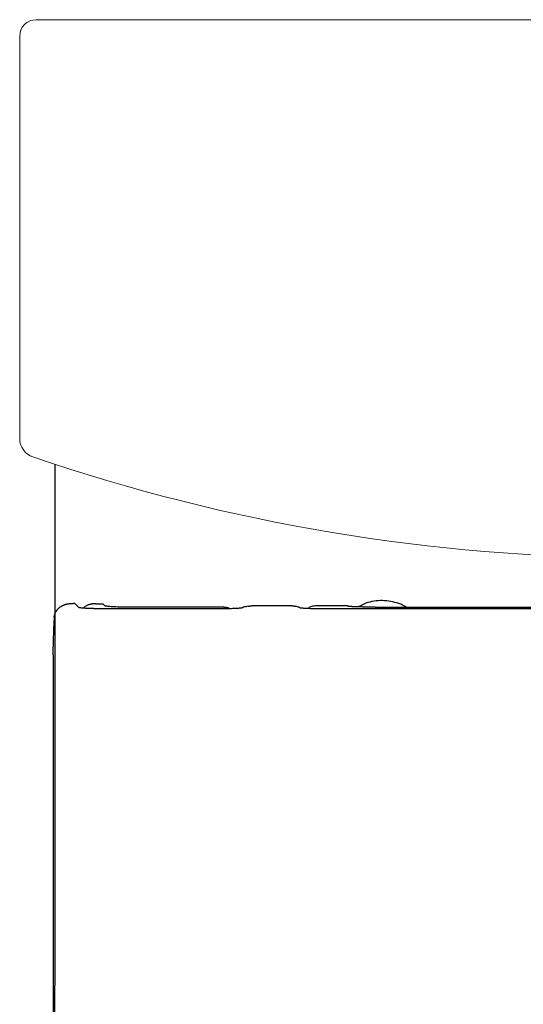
# Model space of a CAD drawing. Header units: millimetres. Extents: x 6451.621 to 6451.998, y 2092.109 to 2092.71.
# Tile 2 of 3: x 6451.621 to 6451.775, y 2092.409 to 2092.71. Entities that reach past the tile are written whole.
import ezdxf

# ---------------------------------------------------------------- set-up
doc = ezdxf.new("R2010")
doc.units = ezdxf.units.MM
doc.layers.add('SANINDUSA', color=3, linetype='Continuous')

msp = doc.modelspace()

# ---------------------------------------------------------------- linework, layer by layer
at = {"layer": 'SANINDUSA', "linetype": 'Continuous', "lineweight": 15}
for p, q in [((6451.993224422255, 2092.709794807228), (6451.626283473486, 2092.709794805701)), ((6451.621284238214, 2092.704795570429), (6451.621284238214, 2092.582122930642))]:
    msp.add_line(p, q, dxfattribs=at)
at = {"layer": 'SANINDUSA'}
for p, q in [((6451.638138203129, 2092.531692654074), (6451.637640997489, 2092.531694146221)), ((6451.638166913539, 2092.531668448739), (6451.639297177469, 2092.530538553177)), ((6451.64464691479, 2092.53166923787), (6451.646671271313, 2092.531669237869)), ((6451.684680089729, 2092.53014942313), (6451.645282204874, 2092.530149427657)), ((6451.647309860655, 2092.531030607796), (6451.646671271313, 2092.531669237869)), ((6451.68361429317, 2092.530641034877), (6451.653295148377, 2092.530641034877)), ((6451.685065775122, 2092.530150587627), (6451.684680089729, 2092.53014942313)), ((6451.685446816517, 2092.530154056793), (6451.685065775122, 2092.530150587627)), ((6451.685820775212, 2092.530159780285), (6451.685446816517, 2092.530154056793)), ((6451.686185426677, 2092.530167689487), (6451.685820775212, 2092.530159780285)), ((6451.686672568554, 2092.530182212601), (6451.686185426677, 2092.530167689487)), ((6451.687126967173, 2092.530200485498), (6451.686672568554, 2092.530182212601)), ((6451.687491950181, 2092.530219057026), (6451.687126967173, 2092.530200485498)), ((6451.687775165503, 2092.530236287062), (6451.687491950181, 2092.530219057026)), ((6451.688037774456, 2092.530254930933), (6451.687775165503, 2092.530236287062)), ((6451.688277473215, 2092.530274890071), (6451.688037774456, 2092.530254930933)), ((6451.688491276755, 2092.53029608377), (6451.688277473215, 2092.530274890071)), ((6451.688676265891, 2092.530318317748), (6451.688491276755, 2092.53029608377)), ((6451.688827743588, 2092.530341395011), (6451.688676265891, 2092.530318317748)), ((6451.68894418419, 2092.530365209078), (6451.688827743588, 2092.530341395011)), ((6451.689026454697, 2092.530389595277), (6451.68894418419, 2092.530365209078)), ((6451.689234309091, 2092.530464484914), (6451.689026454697, 2092.530389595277)), ((6451.689566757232, 2092.530572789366), (6451.689234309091, 2092.530464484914)), ((6451.689907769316, 2092.530671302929), (6451.689566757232, 2092.530572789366)), ((6451.690252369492, 2092.530758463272), (6451.689907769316, 2092.530671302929)), ((6451.690598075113, 2092.530833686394), (6451.690252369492, 2092.530758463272)), ((6451.690942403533, 2092.530896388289), (6451.690598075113, 2092.530833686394)), ((6451.704330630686, 2092.531009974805), (6451.692231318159, 2092.531009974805)), ((6451.705762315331, 2092.530832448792), (6451.705489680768, 2092.530895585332)), ((6451.706021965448, 2092.530756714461), (6451.705762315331, 2092.530832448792)), ((6451.706266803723, 2092.530668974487), (6451.706021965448, 2092.530756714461)), ((6451.706495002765, 2092.530569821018), (6451.706266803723, 2092.530668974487)), ((6451.706703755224, 2092.530460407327), (6451.706495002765, 2092.530569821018)), ((6451.706787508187, 2092.530407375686), (6451.706703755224, 2092.530460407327)), ((6451.706854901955, 2092.5303818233), (6451.706787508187, 2092.530407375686)), ((6451.706965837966, 2092.530356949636), (6451.706854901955, 2092.5303818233)), ((6451.707113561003, 2092.530332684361), (6451.706965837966, 2092.530356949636)), ((6451.707290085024, 2092.530308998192), (6451.707113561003, 2092.530332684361)), ((6451.70749206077, 2092.530286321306), (6451.707290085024, 2092.530308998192)), ((6451.707723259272, 2092.530264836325), (6451.70749206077, 2092.530286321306)), ((6451.707981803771, 2092.530244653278), (6451.707723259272, 2092.530264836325)), ((6451.708265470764, 2092.530225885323), (6451.707981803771, 2092.530244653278)), ((6451.70860961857, 2092.530206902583), (6451.708265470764, 2092.530225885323)), ((6451.708978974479, 2092.530190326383), (6451.70860961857, 2092.530206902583)), ((6451.709285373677, 2092.530179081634), (6451.708978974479, 2092.530190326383)), ((6451.709605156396, 2092.530169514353), (6451.709285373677, 2092.530179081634)), ((6451.709981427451, 2092.530160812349), (6451.709605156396, 2092.530169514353)), ((6451.710367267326, 2092.530154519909), (6451.709981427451, 2092.530160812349)), ((6451.71076007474, 2092.530150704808), (6451.710367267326, 2092.530154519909)), ((6451.711157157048, 2092.53014942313), (6451.71076007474, 2092.530150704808)), ((6451.809308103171, 2092.53014942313), (6451.711157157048, 2092.53014942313)), ((6451.721262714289, 2092.531009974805), (6451.711535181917, 2092.531009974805)), ((6451.72973287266, 2092.530641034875), (6451.809308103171, 2092.530641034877)), ((6451.631467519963, 2092.517958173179), (6451.631469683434, 2092.518160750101)), ((6451.631469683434, 2092.518160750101), (6451.631472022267, 2092.518362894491)), ((6451.631472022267, 2092.518362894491), (6451.631474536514, 2092.518564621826)), ((6451.631455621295, 2092.515708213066), (6451.631441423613, 2092.287072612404)), ((6451.63145564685, 2092.516119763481), (6451.631455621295, 2092.515708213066)), ((6451.631456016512, 2092.51611950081), (6451.631456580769, 2092.516324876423)), ((6451.631456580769, 2092.516324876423), (6451.631457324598, 2092.516530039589)), ((6451.631457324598, 2092.516530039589), (6451.631458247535, 2092.516734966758)), ((6451.631458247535, 2092.516734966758), (6451.631459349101, 2092.516939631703)), ((6451.631459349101, 2092.516939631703), (6451.631460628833, 2092.517144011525)), ((6451.631460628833, 2092.517144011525), (6451.63146208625, 2092.517348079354)), ((6451.63146208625, 2092.517348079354), (6451.631463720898, 2092.517551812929)), ((6451.631463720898, 2092.517551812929), (6451.631465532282, 2092.517755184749)), ((6451.631465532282, 2092.517755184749), (6451.631467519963, 2092.517958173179))]:
    msp.add_line(p, q, dxfattribs=at)
at = {"layer": 'SANINDUSA', "flags": 128}
for points in [[(6451.632016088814, 2092.574205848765), (6451.63197979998, 2092.548177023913), (6451.63196311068, 2092.495700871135), (6451.631953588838, 2092.334847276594)], [(6451.704330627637, 2092.531009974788), (6451.704380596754, 2092.531009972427), (6451.704430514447, 2092.53100914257)], [(6451.704430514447, 2092.53100914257), (6451.704480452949, 2092.531008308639), (6451.704530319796, 2092.531006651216)], [(6451.704530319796, 2092.531006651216), (6451.70458018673, 2092.53100498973), (6451.704629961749, 2092.531002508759)], [(6451.704629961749, 2092.531002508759), (6451.704679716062, 2092.531000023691), (6451.704729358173, 2092.530996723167)]]:
    msp.add_lwpolyline(points, dxfattribs=at)
at = {"layer": 'SANINDUSA', "linetype": 'Continuous', "lineweight": 15}
for centre, radius, start, end in [((6451.627283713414, 2092.582123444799), 0.005999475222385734, 180, 251.0789412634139), ((6451.80975394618, 2093.11459297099), 0.5688664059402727, 251.0840390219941, 288.9159609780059)]:
    msp.add_arc(centre, radius, start, end, dxfattribs=at)
msp.add_ellipse((6451.626284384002, 2092.704794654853), major_axis=(0.003535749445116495, -0.003535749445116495), ratio=0.9999390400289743, start_param=2.356346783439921, end_param=3.926838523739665, dxfattribs=at)
at = {"layer": 'SANINDUSA'}
for points, knots in [([(6451.632868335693, 2092.52997720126), (6451.63290777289, 2092.530020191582), (6451.632986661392, 2092.530106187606), (6451.633065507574, 2092.530187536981), (6451.633104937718, 2092.530228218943)], [0, 0, 0, 0, 0.4999105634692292, 1, 1, 1, 1]), ([(6451.633104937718, 2092.530228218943), (6451.633147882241, 2092.530268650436), (6451.633233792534, 2092.530349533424), (6451.633319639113, 2092.530425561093), (6451.633362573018, 2092.530463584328)], [0, 0, 0, 0, 0.4998763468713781, 1, 1, 1, 1]), ([(6451.633362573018, 2092.530463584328), (6451.633408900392, 2092.530501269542), (6451.633501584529, 2092.530576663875), (6451.633594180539, 2092.530646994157), (6451.633640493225, 2092.530682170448)], [0, 0, 0, 0, 0.4998414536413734, 1, 1, 1, 1]), ([(6451.633640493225, 2092.530682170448), (6451.633666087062, 2092.530700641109), (6451.633717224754, 2092.530737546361), (6451.633769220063, 2092.530772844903), (6451.633795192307, 2092.530790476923)], [0, 0, 0, 0, 0.5004887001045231, 1, 1, 1, 1]), ([(6451.633795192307, 2092.530790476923), (6451.633826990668, 2092.530811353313), (6451.633890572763, 2092.530853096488), (6451.633954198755, 2092.53089271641), (6451.633986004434, 2092.530912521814)], [0, 0, 0, 0, 0.5001150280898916, 1, 1, 1, 1]), ([(6451.633986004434, 2092.530912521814), (6451.634018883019, 2092.5309320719), (6451.634084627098, 2092.530971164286), (6451.634150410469, 2092.531008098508), (6451.634183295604, 2092.531026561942)], [0, 0, 0, 0, 0.5000995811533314, 1, 1, 1, 1]), ([(6451.634183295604, 2092.531026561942), (6451.634217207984, 2092.531044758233), (6451.634285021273, 2092.531081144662), (6451.634352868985, 2092.531115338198), (6451.634386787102, 2092.531132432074)], [0, 0, 0, 0, 0.5000845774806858, 1, 1, 1, 1]), ([(6451.634386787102, 2092.531132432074), (6451.634421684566, 2092.531149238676), (6451.634491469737, 2092.531182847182), (6451.634561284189, 2092.531214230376), (6451.634596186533, 2092.531229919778)], [0, 0, 0, 0, 0.5000699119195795, 1, 1, 1, 1]), ([(6451.634596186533, 2092.531229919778), (6451.634632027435, 2092.531245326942), (6451.63470370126, 2092.53127613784), (6451.634775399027, 2092.531304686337), (6451.63481124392, 2092.531318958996)], [0, 0, 0, 0, 0.500055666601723, 0.9999999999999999, 0.9999999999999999, 0.9999999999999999, 0.9999999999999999]), ([(6451.63481124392, 2092.531318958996), (6451.634847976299, 2092.531332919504), (6451.634921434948, 2092.531360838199), (6451.634994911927, 2092.531386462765), (6451.635031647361, 2092.531399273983)], [0, 0, 0, 0, 0.5000415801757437, 1, 1, 1, 1]), ([(6451.635031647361, 2092.531399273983), (6451.635069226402, 2092.531411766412), (6451.635144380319, 2092.531436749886), (6451.635219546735, 2092.531459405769), (6451.63525712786, 2092.531470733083)], [0, 0, 0, 0, 0.5000277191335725, 1, 1, 1, 1]), ([(6451.63525712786, 2092.531470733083), (6451.635295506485, 2092.53148172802), (6451.635372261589, 2092.531503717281), (6451.63544902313, 2092.53152334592), (6451.635487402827, 2092.531533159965)], [0, 0, 0, 0, 0.5000139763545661, 0.9999999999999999, 0.9999999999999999, 0.9999999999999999, 0.9999999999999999]), ([(6451.635487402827, 2092.531533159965), (6451.63554758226, 2092.531547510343), (6451.635667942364, 2092.531576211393), (6451.635788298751, 2092.531599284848), (6451.635848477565, 2092.531610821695)], [0, 0, 0, 0, 0.499994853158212, 0.9999999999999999, 0.9999999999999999, 0.9999999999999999, 0.9999999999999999]), ([(6451.635848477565, 2092.531610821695), (6451.635909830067, 2092.53162143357), (6451.636032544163, 2092.531642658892), (6451.636155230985, 2092.531658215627), (6451.636216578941, 2092.531665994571)], [0, 0, 0, 0, 0.4999629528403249, 0.9999999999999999, 0.9999999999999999, 0.9999999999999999, 0.9999999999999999]), ([(6451.636216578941, 2092.531665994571), (6451.636278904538, 2092.531672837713), (6451.63640357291, 2092.531686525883), (6451.636528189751, 2092.531694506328), (6451.636590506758, 2092.5316984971)], [0, 0, 0, 0, 0.4999310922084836, 0.9999999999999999, 0.9999999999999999, 0.9999999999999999, 0.9999999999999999]), ([(6451.636590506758, 2092.5316984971), (6451.636653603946, 2092.531701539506), (6451.636779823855, 2092.531707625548), (6451.636905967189, 2092.531707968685), (6451.636969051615, 2092.531708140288)], [0, 0, 0, 0, 0.4998988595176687, 0.9999999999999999, 0.9999999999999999, 0.9999999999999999, 0.9999999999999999]), ([(6451.636969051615, 2092.531708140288), (6451.637043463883, 2092.531706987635), (6451.63719240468, 2092.531704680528), (6451.637416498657, 2092.531691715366), (6451.637557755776, 2092.531693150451), (6451.637640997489, 2092.531694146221)], [0, 0, 0, 0, 0.3328314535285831, 0.6661829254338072, 1, 1, 1, 1]), ([(6451.638166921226, 2092.53166923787), (6451.638162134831, 2092.531673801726), (6451.638152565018, 2092.531682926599), (6451.638142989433, 2092.531689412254), (6451.638138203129, 2092.531692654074)], [0, 0, 0, 0, 0.5001555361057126, 0.9999999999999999, 0.9999999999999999, 0.9999999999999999, 0.9999999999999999]), ([(6451.643545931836, 2092.53016733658), (6451.643473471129, 2092.530168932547), (6451.643332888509, 2092.530172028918), (6451.643131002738, 2092.530177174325), (6451.64294278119, 2092.530182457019), (6451.642766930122, 2092.530187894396), (6451.64260200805, 2092.530193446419), (6451.642297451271, 2092.53020449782), (6451.641886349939, 2092.53022193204), (6451.641319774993, 2092.530252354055), (6451.640781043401, 2092.530289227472), (6451.640293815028, 2092.530333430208), (6451.639942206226, 2092.53037544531), (6451.639689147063, 2092.530414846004), (6451.639522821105, 2092.530449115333), (6451.639409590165, 2092.530480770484), (6451.639334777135, 2092.530509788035), (6451.639309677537, 2092.530529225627), (6451.639297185, 2092.530538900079)], [0, 0, 0, 0, 0.0314713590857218, 0.06105827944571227, 0.0890032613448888, 0.1154958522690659, 0.1407175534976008, 0.1648409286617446, 0.2576901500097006, 0.3395050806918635, 0.4605740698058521, 0.5691453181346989, 0.6696592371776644, 0.748730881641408, 0.8251509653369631, 0.8841582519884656, 0.9423434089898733, 1, 1, 1, 1]), ([(6451.640710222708, 2092.530304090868), (6451.640718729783, 2092.530314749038), (6451.640796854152, 2092.530412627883), (6451.641018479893, 2092.530629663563), (6451.641349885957, 2092.530902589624), (6451.641735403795, 2092.531143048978), (6451.642101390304, 2092.531325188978), (6451.642489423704, 2092.531476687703), (6451.642761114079, 2092.53154726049), (6451.642898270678, 2092.531582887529)], [0, 0, 0, 0, 0.01522278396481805, 0.1397977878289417, 0.3526712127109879, 0.5090554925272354, 0.6691357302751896, 0.8329708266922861, 1, 1, 1, 1]), ([(6451.642895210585, 2092.531583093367), (6451.64295720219, 2092.531596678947), (6451.643081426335, 2092.531623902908), (6451.643271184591, 2092.531655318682), (6451.643463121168, 2092.531679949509), (6451.643656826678, 2092.531697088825), (6451.64385159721, 2092.531706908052), (6451.644046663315, 2092.531709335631), (6451.64424181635, 2092.531704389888), (6451.644435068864, 2092.531691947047), (6451.644571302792, 2092.531678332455), (6451.644642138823, 2092.531669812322), (6451.64464691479, 2092.53166923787)], [0, 0, 0, 0, 0.1091850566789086, 0.2187944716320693, 0.3287517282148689, 0.4389777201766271, 0.5493915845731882, 0.6599115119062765, 0.7704555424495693, 0.8809463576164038, 0.9919730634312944, 1, 1, 1, 1]), ([(6451.645282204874, 2092.530149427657), (6451.645206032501, 2092.53014948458), (6451.645055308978, 2092.530149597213), (6451.644832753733, 2092.530150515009), (6451.644617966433, 2092.530151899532), (6451.644413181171, 2092.530153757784), (6451.644219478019, 2092.530155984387), (6451.644036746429, 2092.53015847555), (6451.643864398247, 2092.530161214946), (6451.643701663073, 2092.530164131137), (6451.643596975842, 2092.530166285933), (6451.643545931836, 2092.53016733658)], [0, 0, 0, 0, 0.1297267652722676, 0.256692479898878, 0.379581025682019, 0.497047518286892, 0.6083345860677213, 0.7138911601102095, 0.8141097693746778, 0.9093625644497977, 1, 1, 1, 1]), ([(6451.653295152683, 2092.530641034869), (6451.652917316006, 2092.530641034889), (6451.652539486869, 2092.53064353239), (6451.651797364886, 2092.530653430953), (6451.651436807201, 2092.530660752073), (6451.650736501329, 2092.530680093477), (6451.650396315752, 2092.530692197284), (6451.649762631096, 2092.530720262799), (6451.649468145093, 2092.530736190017), (6451.648923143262, 2092.53077177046), (6451.648670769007, 2092.530791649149), (6451.648229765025, 2092.530833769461), (6451.64803899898, 2092.530856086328), (6451.64771717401, 2092.530903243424), (6451.647586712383, 2092.53092815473), (6451.647397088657, 2092.530978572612), (6451.647336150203, 2092.531004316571), (6451.647309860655, 2092.531030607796)], [0, 0, 0, 0, 0.125, 0.125, 0.25, 0.25, 0.375, 0.375, 0.5, 0.5, 0.625, 0.625, 0.75, 0.75, 0.875, 0.875, 1, 1, 1, 1]), ([(6451.683614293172, 2092.530641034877), (6451.683665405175, 2092.530640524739), (6451.683767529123, 2092.530639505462), (6451.683869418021, 2092.530632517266), (6451.683920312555, 2092.530629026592)], [0, 0, 0, 0, 0.5004898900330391, 0.9999999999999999, 0.9999999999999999, 0.9999999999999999, 0.9999999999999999]), ([(6451.683920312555, 2092.530629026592), (6451.683971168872, 2092.530624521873), (6451.684072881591, 2092.530615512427), (6451.684173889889, 2092.530600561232), (6451.684224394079, 2092.530593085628)], [0, 0, 0, 0, 0.4999995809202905, 1, 1, 1, 1]), ([(6451.684224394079, 2092.530593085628), (6451.684274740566, 2092.530584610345), (6451.6843754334, 2092.530567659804), (6451.684474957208, 2092.530544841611), (6451.684524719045, 2092.53053343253)], [0, 0, 0, 0, 0.5000006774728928, 0.9999999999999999, 0.9999999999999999, 0.9999999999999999, 0.9999999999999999]), ([(6451.684524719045, 2092.53053343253), (6451.684574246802, 2092.530521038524), (6451.684673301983, 2092.530496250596), (6451.684770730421, 2092.530465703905), (6451.684819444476, 2092.530450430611)], [0, 0, 0, 0, 0.5000016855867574, 1, 1, 1, 1]), ([(6451.684819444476, 2092.530450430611), (6451.684867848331, 2092.530434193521), (6451.684964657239, 2092.53040171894), (6451.685059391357, 2092.530363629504), (6451.685106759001, 2092.530344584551)], [0, 0, 0, 0, 0.4999938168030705, 0.9999999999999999, 0.9999999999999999, 0.9999999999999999, 0.9999999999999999]), ([(6451.685106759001, 2092.530344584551), (6451.68515369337, 2092.530324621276), (6451.685247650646, 2092.530284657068), (6451.685339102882, 2092.53023926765), (6451.685384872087, 2092.530216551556)], [0, 0, 0, 0, 0.4995288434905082, 1, 1, 1, 1]), ([(6451.690942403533, 2092.530896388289), (6451.690970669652, 2092.530901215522), (6451.691027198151, 2092.530910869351), (6451.691084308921, 2092.53091882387), (6451.691112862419, 2092.530922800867)], [0, 0, 0, 0, 0.500033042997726, 1, 1, 1, 1]), ([(6451.691112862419, 2092.530922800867), (6451.691140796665, 2092.530927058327), (6451.691196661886, 2092.530935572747), (6451.691253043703, 2092.530942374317), (6451.691281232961, 2092.530945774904)], [0, 0, 0, 0, 0.5000292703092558, 1, 1, 1, 1]), ([(6451.691281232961, 2092.530945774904), (6451.691308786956, 2092.530949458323), (6451.691363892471, 2092.530956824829), (6451.691419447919, 2092.530962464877), (6451.691447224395, 2092.530965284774)], [0, 0, 0, 0, 0.5000224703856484, 1, 1, 1, 1]), ([(6451.691447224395, 2092.530965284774), (6451.691474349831, 2092.530968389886), (6451.691528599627, 2092.530974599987), (6451.691583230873, 2092.530979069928), (6451.691610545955, 2092.530981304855)], [0, 0, 0, 0, 0.5000099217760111, 1, 1, 1, 1]), ([(6451.691610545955, 2092.530981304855), (6451.691637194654, 2092.530983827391), (6451.691690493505, 2092.530988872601), (6451.691744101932, 2092.530992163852), (6451.691770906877, 2092.530993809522)], [0, 0, 0, 0, 0.4999863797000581, 0.9999999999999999, 0.9999999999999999, 0.9999999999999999, 0.9999999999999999]), ([(6451.691770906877, 2092.530993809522), (6451.691797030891, 2092.530995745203), (6451.69184928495, 2092.530999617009), (6451.69190177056, 2092.531001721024), (6451.691928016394, 2092.531002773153)], [0, 0, 0, 0, 0.499942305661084, 1, 1, 1, 1]), ([(6451.691928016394, 2092.531002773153), (6451.691953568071, 2092.531004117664), (6451.69200468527, 2092.531006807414), (6451.692055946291, 2092.531007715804), (6451.692081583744, 2092.531008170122)], [0, 0, 0, 0, 0.4998645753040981, 1, 1, 1, 1]), ([(6451.692081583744, 2092.531008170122), (6451.692106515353, 2092.531008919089), (6451.692156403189, 2092.531010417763), (6451.692206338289, 2092.531010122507), (6451.692231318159, 2092.531009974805)], [0, 0, 0, 0, 0.4997532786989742, 0.9999999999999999, 0.9999999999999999, 0.9999999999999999, 0.9999999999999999]), ([(6451.704729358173, 2092.530996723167), (6451.704761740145, 2092.530994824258), (6451.704826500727, 2092.530991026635), (6451.704890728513, 2092.530984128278), (6451.704922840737, 2092.530980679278)], [0, 0, 0, 0, 0.5000259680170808, 0.9999999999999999, 0.9999999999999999, 0.9999999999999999, 0.9999999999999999]), ([(6451.704922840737, 2092.530980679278), (6451.704954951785, 2092.530977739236), (6451.705019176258, 2092.530971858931), (6451.705082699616, 2092.530962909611), (6451.705114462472, 2092.530958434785)], [0, 0, 0, 0, 0.4999814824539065, 0.9999999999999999, 0.9999999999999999, 0.9999999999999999, 0.9999999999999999]), ([(6451.705114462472, 2092.530958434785), (6451.70514619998, 2092.530954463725), (6451.705209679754, 2092.530946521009), (6451.70527230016, 2092.530935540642), (6451.705303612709, 2092.530930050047)], [0, 0, 0, 0, 0.4999625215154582, 1, 1, 1, 1]), ([(6451.705303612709, 2092.530930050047), (6451.705334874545, 2092.530925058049), (6451.705397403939, 2092.530915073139), (6451.70545891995, 2092.530902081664), (6451.705489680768, 2092.530895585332)], [0, 0, 0, 0, 0.4999542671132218, 1, 1, 1, 1]), ([(6451.711535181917, 2092.531009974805), (6451.711014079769, 2092.53096788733), (6451.710162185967, 2092.530899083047), (6451.709496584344, 2092.530381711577), (6451.709238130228, 2092.530180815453)], [0, 0, 0, 0, 0.6116984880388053, 1, 1, 1, 1]), ([(6451.721288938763, 2092.530943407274), (6451.721285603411, 2092.530946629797), (6451.72127821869, 2092.530953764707), (6451.721274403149, 2092.530964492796), (6451.721271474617, 2092.530975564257), (6451.72126811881, 2092.530986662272), (6451.721265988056, 2092.530996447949), (6451.721265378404, 2092.531004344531), (6451.72126351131, 2092.531008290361), (6451.72126271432, 2092.531009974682)], [0, 0, 0, 0, 0.1455143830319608, 0.3221799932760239, 0.4832550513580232, 0.6443301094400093, 0.8221758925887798, 0.9240938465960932, 1, 1, 1, 1]), ([(6451.721332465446, 2092.530921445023), (6451.72132325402, 2092.530925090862), (6451.721304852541, 2092.530932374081), (6451.721294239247, 2092.530939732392), (6451.721288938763, 2092.530943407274)], [0, 0, 0, 0, 0.5005807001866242, 1, 1, 1, 1]), ([(6451.721406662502, 2092.53089993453), (6451.721392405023, 2092.530903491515), (6451.721363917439, 2092.530910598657), (6451.721342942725, 2092.530917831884), (6451.721332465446, 2092.530921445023)], [0, 0, 0, 0, 0.5004804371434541, 0.9999999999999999, 0.9999999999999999, 0.9999999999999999, 0.9999999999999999]), ([(6451.721510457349, 2092.530879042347), (6451.721491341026, 2092.530882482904), (6451.721453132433, 2092.530889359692), (6451.721422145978, 2092.530896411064), (6451.721406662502, 2092.53089993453)], [0, 0, 0, 0, 0.5003147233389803, 1, 1, 1, 1]), ([(6451.721642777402, 2092.530858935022), (6451.72161898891, 2092.530862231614), (6451.72157142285, 2092.530868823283), (6451.721530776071, 2092.530875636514), (6451.721510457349, 2092.530879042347)], [0, 0, 0, 0, 0.5001148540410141, 1, 1, 1, 1]), ([(6451.721802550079, 2092.530839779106), (6451.721774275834, 2092.530842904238), (6451.721717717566, 2092.530849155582), (6451.721667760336, 2092.530855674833), (6451.721642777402, 2092.530858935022)], [0, 0, 0, 0, 0.4999135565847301, 1, 1, 1, 1]), ([(6451.721988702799, 2092.530821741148), (6451.721956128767, 2092.530824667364), (6451.72189094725, 2092.530830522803), (6451.721832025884, 2092.530836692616), (6451.721802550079, 2092.530839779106)], [0, 0, 0, 0, 0.4997433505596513, 0.9999999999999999, 0.9999999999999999, 0.9999999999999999, 0.9999999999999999]), ([(6451.722243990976, 2092.53080130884), (6451.722199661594, 2092.530804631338), (6451.722111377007, 2092.530811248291), (6451.722029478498, 2092.530818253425), (6451.721988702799, 2092.530821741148)], [0, 0, 0, 0, 0.5021191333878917, 1, 1, 1, 1]), ([(6451.722522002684, 2092.530782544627), (6451.722474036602, 2092.530785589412), (6451.722378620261, 2092.530791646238), (6451.722288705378, 2092.530798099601), (6451.722243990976, 2092.53080130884)], [0, 0, 0, 0, 0.5027030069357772, 1, 1, 1, 1]), ([(6451.722820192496, 2092.530765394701), (6451.722769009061, 2092.530768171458), (6451.722667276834, 2092.530773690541), (6451.722570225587, 2092.530779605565), (6451.722522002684, 2092.530782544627)], [0, 0, 0, 0, 0.5031191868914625, 1, 1, 1, 1]), ([(6451.723136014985, 2092.530749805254), (6451.723082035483, 2092.530752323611), (6451.722974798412, 2092.530757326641), (6451.722871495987, 2092.530762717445), (6451.722820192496, 2092.530765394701)], [0, 0, 0, 0, 0.5033660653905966, 1, 1, 1, 1]), ([(6451.723466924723, 2092.530735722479), (6451.723410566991, 2092.53073799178), (6451.723298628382, 2092.530742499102), (6451.723189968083, 2092.530747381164), (6451.723136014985, 2092.530749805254)], [0, 0, 0, 0, 0.5034699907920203, 1, 1, 1, 1]), ([(6451.723810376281, 2092.530723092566), (6451.723752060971, 2092.530725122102), (6451.723636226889, 2092.530729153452), (6451.723523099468, 2092.530733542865), (6451.723466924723, 2092.530735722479)], [0, 0, 0, 0, 0.5034382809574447, 1, 1, 1, 1]), ([(6451.724163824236, 2092.530711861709), (6451.724103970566, 2092.530713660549), (6451.723985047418, 2092.530717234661), (6451.723868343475, 2092.530721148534), (6451.723810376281, 2092.530723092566)], [0, 0, 0, 0, 0.5032970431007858, 1, 1, 1, 1]), ([(6451.724754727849, 2092.530695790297), (6451.724655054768, 2092.530698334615), (6451.724456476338, 2092.530703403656), (6451.724261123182, 2092.530709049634), (6451.724163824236, 2092.530711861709)], [0, 0, 0, 0, 0.5019330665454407, 1, 1, 1, 1]), ([(6451.739159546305, 2092.530641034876), (6451.738996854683, 2092.530746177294), (6451.73813744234, 2092.531301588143), (6451.73636839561, 2092.531957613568), (6451.733899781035, 2092.532550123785), (6451.73131575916, 2092.532686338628), (6451.728750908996, 2092.532365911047), (6451.726471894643, 2092.531737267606), (6451.725181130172, 2092.531007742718), (6451.72463494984, 2092.530699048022)], [0, 0, 0, 0, 0.03817751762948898, 0.20167129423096, 0.3679244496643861, 0.5382953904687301, 0.7083389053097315, 0.8765851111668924, 1, 1, 1, 1]), ([(6451.725355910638, 2092.530682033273), (6451.725254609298, 2092.530684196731), (6451.72505290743, 2092.530688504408), (6451.72485382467, 2092.530693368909), (6451.724754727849, 2092.530695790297)], [0, 0, 0, 0, 0.5022330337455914, 1, 1, 1, 1]), ([(6451.725965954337, 2092.530670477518), (6451.72586325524, 2092.530672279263), (6451.725658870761, 2092.530675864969), (6451.725456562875, 2092.530679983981), (6451.725355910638, 2092.530682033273)], [0, 0, 0, 0, 0.5024799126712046, 1, 1, 1, 1]), ([(6451.726583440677, 2092.53066100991), (6451.726479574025, 2092.530662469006), (6451.72627294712, 2092.530665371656), (6451.726067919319, 2092.53066878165), (6451.725965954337, 2092.530670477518)], [0, 0, 0, 0, 0.5026772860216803, 0.9999999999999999, 0.9999999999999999, 0.9999999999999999, 0.9999999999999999]), ([(6451.727206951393, 2092.53065351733), (6451.727102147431, 2092.530654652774), (6451.72689371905, 2092.530656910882), (6451.726686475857, 2092.530659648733), (6451.726583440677, 2092.53066100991)], [0, 0, 0, 0, 0.502829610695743, 1, 1, 1, 1]), ([(6451.727835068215, 2092.530647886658), (6451.72772955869, 2092.530648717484), (6451.727519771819, 2092.530650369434), (6451.727310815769, 2092.530652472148), (6451.727206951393, 2092.53065351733)], [0, 0, 0, 0, 0.5029367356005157, 1, 1, 1, 1]), ([(6451.728466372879, 2092.530644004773), (6451.728360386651, 2092.530644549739), (6451.728149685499, 2092.530645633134), (6451.727939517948, 2092.530647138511), (6451.727835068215, 2092.530647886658)], [0, 0, 0, 0, 0.5030168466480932, 1, 1, 1, 1]), ([(6451.729099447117, 2092.530641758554), (6451.728993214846, 2092.530642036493), (6451.728782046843, 2092.530642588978), (6451.728571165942, 2092.530643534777), (6451.728466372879, 2092.530644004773)], [0, 0, 0, 0, 0.5030699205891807, 1, 1, 1, 1]), ([(6451.72973287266, 2092.530641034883), (6451.729626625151, 2092.530641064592), (6451.729415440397, 2092.530641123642), (6451.729204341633, 2092.530641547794), (6451.729099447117, 2092.530641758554)], [0, 0, 0, 0, 0.5031021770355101, 1, 1, 1, 1]), ([(6451.63182008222, 2092.527514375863), (6451.631813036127, 2092.527420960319), (6451.631798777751, 2092.527231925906), (6451.631777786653, 2092.526934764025), (6451.631756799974, 2092.526622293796), (6451.631735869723, 2092.526292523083), (6451.631714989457, 2092.525944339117), (6451.631694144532, 2092.52557621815), (6451.63167338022, 2092.525185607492), (6451.631650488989, 2092.524725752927), (6451.631625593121, 2092.524184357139), (6451.631593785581, 2092.523419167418), (6451.631557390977, 2092.522407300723), (6451.631528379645, 2092.521401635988), (6451.631508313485, 2092.520560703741), (6451.631495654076, 2092.519951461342), (6451.631483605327, 2092.519281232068), (6451.631477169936, 2092.518812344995), (6451.631473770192, 2092.51856463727)], [0, 0, 0, 0, 0.03962031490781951, 0.08017512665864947, 0.1217726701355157, 0.164526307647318, 0.2085541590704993, 0.2539892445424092, 0.3010538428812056, 0.3499640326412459, 0.4166627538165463, 0.4877421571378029, 0.6064170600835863, 0.744221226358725, 0.800723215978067, 0.862367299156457, 0.927290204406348, 1, 1, 1, 1]), ([(6451.631820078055, 2092.52751451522), (6451.631823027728, 2092.527552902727), (6451.631828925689, 2092.527629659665), (6451.631834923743, 2092.527705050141), (6451.631837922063, 2092.527742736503)], [0, 0, 0, 0, 0.5001177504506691, 1, 1, 1, 1]), ([(6451.631843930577, 2092.527742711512), (6451.631850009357, 2092.527780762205), (6451.631862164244, 2092.527856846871), (6451.631874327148, 2092.52793149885), (6451.631880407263, 2092.527968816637)], [0, 0, 0, 0, 0.5001098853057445, 0.9999999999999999, 0.9999999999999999, 0.9999999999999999, 0.9999999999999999]), ([(6451.631880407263, 2092.527968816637), (6451.631888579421, 2092.528006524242), (6451.631904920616, 2092.528081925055), (6451.631921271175, 2092.528155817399), (6451.631929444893, 2092.528192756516)], [0, 0, 0, 0, 0.500095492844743, 1, 1, 1, 1]), ([(6451.631929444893, 2092.528192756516), (6451.631939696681, 2092.528230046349), (6451.631960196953, 2092.528304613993), (6451.631980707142, 2092.528377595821), (6451.631990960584, 2092.528414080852)], [0, 0, 0, 0, 0.5000806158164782, 1, 1, 1, 1]), ([(6451.631990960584, 2092.528414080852), (6451.632003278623, 2092.52845088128), (6451.632027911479, 2092.528524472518), (6451.632052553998, 2092.528596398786), (6451.632064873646, 2092.528632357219)], [0, 0, 0, 0, 0.5000653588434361, 1, 1, 1, 1]), ([(6451.632064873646, 2092.528632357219), (6451.632079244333, 2092.528668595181), (6451.632107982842, 2092.528741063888), (6451.632136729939, 2092.528811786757), (6451.632151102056, 2092.528847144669)], [0, 0, 0, 0, 0.5000497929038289, 1, 1, 1, 1]), ([(6451.632151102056, 2092.528847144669), (6451.632167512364, 2092.528882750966), (6451.632200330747, 2092.528953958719), (6451.63223315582, 2092.529023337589), (6451.632249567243, 2092.529058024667)], [0, 0, 0, 0, 0.5000339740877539, 1, 1, 1, 1]), ([(6451.632249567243, 2092.529058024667), (6451.632268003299, 2092.529092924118), (6451.632304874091, 2092.529162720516), (6451.632341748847, 2092.52923060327), (6451.632360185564, 2092.52926454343)], [0, 0, 0, 0, 0.5000179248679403, 1, 1, 1, 1]), ([(6451.632360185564, 2092.52926454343), (6451.632383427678, 2092.529303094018), (6451.632429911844, 2092.529380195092), (6451.632476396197, 2092.529454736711), (6451.632499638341, 2092.529492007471)], [0, 0, 0, 0, 0.5000006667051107, 0.9999999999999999, 0.9999999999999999, 0.9999999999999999, 0.9999999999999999]), ([(6451.632499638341, 2092.529492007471), (6451.632525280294, 2092.529529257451), (6451.632576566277, 2092.529603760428), (6451.632627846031, 2092.529675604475), (6451.632653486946, 2092.529711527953)], [0, 0, 0, 0, 0.4999797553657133, 0.9999999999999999, 0.9999999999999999, 0.9999999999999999, 0.9999999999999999]), ([(6451.632653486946, 2092.529711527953), (6451.632689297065, 2092.529756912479), (6451.632760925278, 2092.52984769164), (6451.632832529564, 2092.529934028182), (6451.632868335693, 2092.52997720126)], [0, 0, 0, 0, 0.4999443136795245, 1, 1, 1, 1])]:
    msp.add_open_spline(points, degree=3, knots=knots, dxfattribs=at)

doc.saveas('drawing.dxf')
